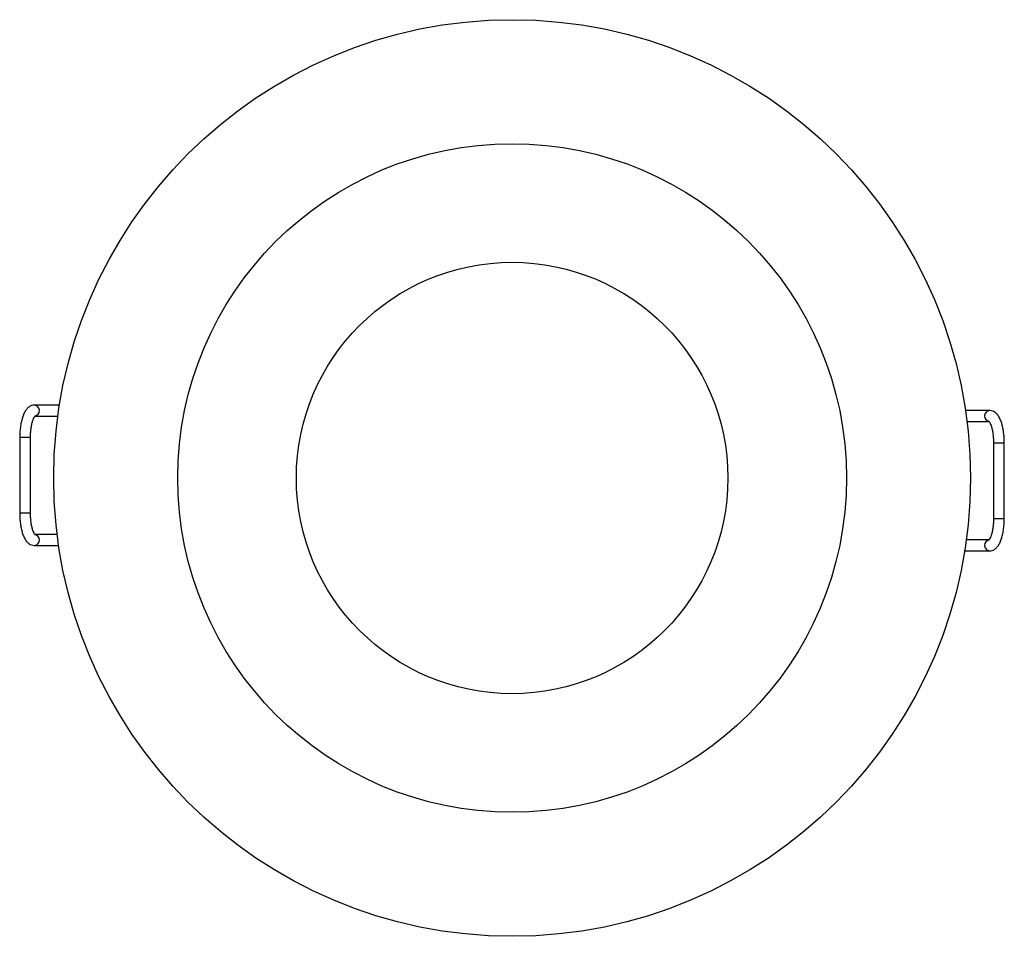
# Paper-space layout '_Inferior' of a CAD drawing. Header units: millimetres. Extents: x -64.4 to 26.9, y -17.5 to 67.5.
import ezdxf

# ---------------------------------------------------------------- set-up
doc = ezdxf.new("R2010")
doc.units = ezdxf.units.MM

psp = doc.layouts.new('_Inferior')

# ---------------------------------------------------------------- linework, layer by layer
at = {"color": 7, "linetype": 'Continuous', "lineweight": 25}
for p, q in [((-60.678, 31.749), (-63.013, 31.749)), ((25.559, 31.251), (23.321, 31.251)), ((-62.924, 30.749), (-60.826, 30.749)), ((23.457, 30.251), (25.492, 30.251)), ((-64.368, 28.749), (-64.368, 21.749)), ((-63.368, 28.749), (-64.368, 28.749)), ((-63.368, 21.749), (-63.368, 28.749)), ((25.914, 28.251), (25.914, 21.251)), ((25.914, 28.251), (26.914, 28.251)), ((26.914, 21.251), (26.914, 28.251)), ((-63.368, 21.749), (-64.368, 21.749)), ((25.914, 21.251), (26.914, 21.251)), ((-60.891, 19.749), (-62.946, 19.749)), ((25.47, 19.251), (23.392, 19.251)), ((-63.013, 18.749), (-60.755, 18.749)), ((23.244, 18.251), (25.559, 18.251))]:
    psp.add_line(p, q, dxfattribs=at)
for radius in [42.5, 31, 20]:
    psp.add_circle((-18.717, 25), radius, dxfattribs=at)
for centre, radius, start, end in [((-63.023, 31.268), 0.481, 357.67404, 88.80777), ((-63.033, 31.236), 0.49, 282.00923, 1.50086), ((25.569, 30.771), 0.481, 91.19012, 182.32601), ((25.579, 30.738), 0.49, 178.49812, 258.03561), ((-63.023, 19.229), 0.481, 271.19012, 2.32601), ((-63.033, 19.262), 0.49, 358.49812, 78.03561), ((25.579, 18.764), 0.49, 102.00923, 181.50086), ((25.569, 18.732), 0.481, 177.67404, 268.80777)]:
    psp.add_arc(centre, radius, start, end, dxfattribs=at)
for points, knots in [([(-63.013, 31.749), (-63.086, 31.743), (-63.243, 31.73), (-63.461, 31.627), (-63.657, 31.468), (-63.832, 31.248), (-63.991, 30.955), (-64.128, 30.588), (-64.237, 30.164), (-64.313, 29.707), (-64.36, 29.232), (-64.365, 28.909), (-64.368, 28.749)], [0, 0, 0, 0, 0.070558, 0.150869, 0.23394, 0.327509, 0.436412, 0.554346, 0.66943, 0.781582, 0.892022, 1, 1, 1, 1]), ([(26.914, 28.251), (26.913, 28.336), (26.911, 28.583), (26.884, 28.988), (26.823, 29.449), (26.733, 29.881), (26.611, 30.275), (26.455, 30.626), (26.27, 30.901), (26.057, 31.096), (25.824, 31.224), (25.649, 31.242), (25.559, 31.251)], [0, 0, 0, 0, 0.057512, 0.1669, 0.276825, 0.387828, 0.500857, 0.617478, 0.739983, 0.831596, 0.913757, 1, 1, 1, 1]), ([(-63.368, 28.749), (-63.367, 28.823), (-63.365, 29.039), (-63.342, 29.391), (-63.29, 29.783), (-63.216, 30.13), (-63.129, 30.416), (-63.038, 30.618), (-62.964, 30.737), (-62.917, 30.775), (-62.929, 30.769), (-62.93, 30.768)], [0, 0, 0, 0, 0.073127, 0.212968, 0.352158, 0.489609, 0.624095, 0.753966, 0.864264, 0.981323, 1, 1, 1, 1]), ([(25.472, 30.272), (25.478, 30.267), (25.491, 30.257), (25.566, 30.153), (25.649, 29.981), (25.734, 29.735), (25.81, 29.423), (25.869, 29.057), (25.907, 28.66), (25.912, 28.385), (25.914, 28.251)], [0, 0, 0, 0, 0.112266, 0.222966, 0.339281, 0.463548, 0.59429, 0.729497, 0.867469, 1, 1, 1, 1]), ([(-64.368, 21.749), (-64.367, 21.664), (-64.365, 21.417), (-64.338, 21.012), (-64.277, 20.551), (-64.187, 20.119), (-64.066, 19.725), (-63.909, 19.374), (-63.724, 19.099), (-63.511, 18.904), (-63.278, 18.776), (-63.103, 18.758), (-63.013, 18.749)], [0, 0, 0, 0, 0.057512, 0.1669, 0.276825, 0.387828, 0.500857, 0.617478, 0.739983, 0.831596, 0.913757, 1, 1, 1, 1]), ([(-62.926, 19.728), (-62.932, 19.733), (-62.946, 19.743), (-63.021, 19.847), (-63.103, 20.019), (-63.188, 20.265), (-63.264, 20.577), (-63.323, 20.943), (-63.361, 21.34), (-63.366, 21.615), (-63.368, 21.749)], [0, 0, 0, 0, 0.112266, 0.222966, 0.339281, 0.463548, 0.59429, 0.729497, 0.867469, 1, 1, 1, 1]), ([(25.914, 21.251), (25.913, 21.177), (25.911, 20.961), (25.887, 20.609), (25.836, 20.217), (25.762, 19.87), (25.675, 19.584), (25.583, 19.382), (25.51, 19.263), (25.463, 19.225), (25.475, 19.231), (25.476, 19.232)], [0, 0, 0, 0, 0.073127, 0.212968, 0.352158, 0.489609, 0.624095, 0.753966, 0.864264, 0.981323, 1, 1, 1, 1]), ([(25.559, 18.251), (25.632, 18.257), (25.789, 18.27), (26.007, 18.373), (26.203, 18.532), (26.378, 18.752), (26.537, 19.045), (26.674, 19.412), (26.783, 19.836), (26.859, 20.293), (26.905, 20.768), (26.911, 21.091), (26.914, 21.251)], [0, 0, 0, 0, 0.0705583, 0.1508691, 0.2339397, 0.3275086, 0.4364119, 0.5543464, 0.6694303, 0.7815824, 0.8920224, 1, 1, 1, 1])]:
    psp.add_open_spline(points, degree=3, knots=knots, dxfattribs=at)

doc.saveas('drawing.dxf')
